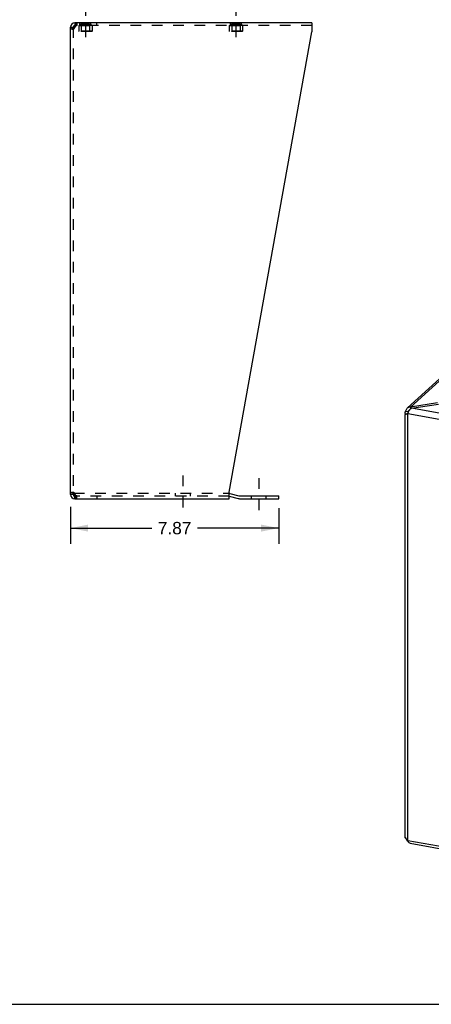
# Model space of a CAD drawing. Header units: inches. Extents: x 0 to 73.3, y 0 to 56.7.
# Tile 2 of 5: x 26.9 to 42.5, y 0 to 37.2. Entities that reach past the tile are written whole.
import ezdxf

# ---------------------------------------------------------------- set-up
doc = ezdxf.new("R2010")
doc.units = ezdxf.units.IN
doc.header["$LTSCALE"] = 4.033333
doc.header["$MEASUREMENT"] = 0
doc.linetypes.add('DASHED', pattern=[0.2, 0.1, -0.1])
doc.linetypes.add('HIDDEN', pattern=[0.2, 0.1, -0.1])
doc.layers.get('0').update_dxf_attribs({"linetype": 'CONTINUOUS'})
for name, color, linetype in [('02___PRT_ALL_AXES', 7, 'CONTINUOUS'), ('DEFAULT_2', 8, 'HIDDEN'), ('DIMENSIONS', 7, 'CONTINUOUS')]:
    doc.layers.add(name, color=color, linetype=linetype)
doc.styles.get("Standard").update_dxf_attribs({"font": 'arial.ttf'})
doc.dimstyles.new('DIMSTYLE_1', dxfattribs={"dimtxt": 0.466667, "dimasz": 0.666667, "dimexe": 0.09, "dimexo": 0.07, "dimgap": 0.035, "dimtad": 0, "dimtih": 1, "dimtoh": 1, "dimzin": 4, "dimdsep": 46, "dimtxsty": 'Standard', "dimblk": '_FILLED', "dimblk1": '_FILLED', "dimblk2": '_FILLED', "dimcen": 0.09, "dimazin": 1, "dimtfac": 1, "dimtofl": 0, "dimtmove": 0, "dimatfit": 3, "dimldrblk": '_FILLED', "dimfxl": 1, "dimtolj": 1, "dimtzin": 4, "dimarcsym": 0})

# ---------------------------------------------------------------- blocks, each defined once
blk = doc.blocks.new('_FILLED')
at = {"color": 0, "linetype": 'ByBlock'}
blk.add_solid([(0, 0), (-1, 0.2), (-1, -0.2)], dxfattribs=at)
blk = doc.blocks.new('*D4')
at = {"layer": 'DIMENSIONS', "color": 2, "linetype": 'Continuous'}
for p, q in [((28.838, 18.816), (28.838, 17.407)), ((36.706, 18.756), (36.706, 17.407)), ((28.838, 18.007), (31.905, 18.007)), ((36.706, 18.007), (33.639, 18.007))]:
    blk.add_line(p, q, dxfattribs=at)
at = {"layer": 'DIMENSIONS', "color": 2, "linetype": 'Continuous', "xscale": 0.6666666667, "yscale": 0.6666666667, "zscale": 0.6666666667, "rotation": 180}
blk.add_blockref('_FILLED', (28.838, 18.007), dxfattribs=at)
at = {"layer": 'DIMENSIONS', "color": 2, "linetype": 'Continuous', "xscale": 0.6666666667, "yscale": 0.6666666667, "zscale": 0.6666666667}
blk.add_blockref('_FILLED', (36.706, 18.007), dxfattribs=at)
at = {"layer": 'DIMENSIONS', "color": 2, "linetype": 'Continuous', "insert": (32.772, 18.241), "char_height": 0.4667, "width": 1.26815, "attachment_point": 2, "line_spacing_factor": 0.9}
blk.add_mtext('7.87', dxfattribs=at)

msp = doc.modelspace()

# ---------------------------------------------------------------- linework, layer by layer
at = {"color": 2, "linetype": 'DASHED'}
for p, q in [((29.4, 37.783), (29.4, 36.346)), ((35.088, 37.783), (35.088, 36.346)), ((33.089, 19.991), (33.089, 18.554)), ((35.956, 19.89), (35.956, 18.452))]:
    msp.add_line(p, q, dxfattribs=at)
at = {"color": 3, "linetype": 'Continuous'}
for p, q in [((28.838, 19.283), (28.838, 36.95)), ((28.903, 36.881), (28.886, 36.868)), ((28.921, 36.895), (28.903, 36.881)), ((37.961, 37.116), (29.004, 37.116)), ((29.035, 37.048), (29.042, 37.068)), ((37.961, 37.116), (37.961, 36.776)), ((34.838, 19.365), (37.961, 36.776)), ((41.575, 22.552), (48.715, 29.075)), ((41.687, 22.581), (48.811, 29.089)), ((42.702, 22.739), (41.687, 22.581)), ((41.726, 22.54), (42.741, 22.698)), ((49.838, 21.071), (41.726, 22.54)), ((41.49, 6.301), (41.49, 22.301)), ((41.538, 22.317), (41.521, 22.31)), ((41.588, 6.199), (41.588, 22.338)), ((41.588, 22.338), (49.771, 20.857)), ((28.886, 19.365), (28.903, 19.351)), ((34.838, 19.116), (34.838, 19.365)), ((28.903, 19.351), (28.921, 19.338)), ((29.012, 19.257), (29.004, 19.283)), ((29.004, 19.116), (34.838, 19.116)), ((29.019, 19.231), (29.012, 19.257)), ((34.855, 19.319), (35.204, 19.225)), ((35.22, 19.223), (36.706, 19.223)), ((41.494, 6.308), (41.501, 6.312)), ((41.504, 6.288), (41.509, 6.267)), ((41.521, 6.271), (41.535, 6.252)), ((41.535, 6.252), (41.551, 6.233)), ((41.588, 6.199), (46.918, 5.234)), ((41.676, 6.088), (46.956, 5.132))]:
    msp.add_line(p, q, dxfattribs=at)
at = {"color": 7, "linetype": 'Continuous'}
for p, q in [((28.838, 36.95), (28.942, 36.95)), ((29.004, 37.116), (29.004, 37.012)), ((29.023, 37.012), (29.004, 37.012)), ((41.504, 22.428), (41.599, 22.411)), ((41.596, 22.395), (41.599, 22.411)), ((41.634, 22.442), (41.599, 22.411)), ((41.687, 22.581), (41.687, 22.512)), ((41.554, 22.324), (41.538, 22.317)), ((28.942, 19.283), (28.838, 19.283)), ((28.964, 19.235), (28.964, 19.308)), ((29.004, 19.22), (29.023, 19.22)), ((29.004, 19.116), (29.004, 19.22)), ((34.838, 19.216), (35.177, 19.125)), ((35.22, 19.119), (36.706, 19.119)), ((36.706, 19.119), (36.706, 19.223)), ((41.512, 6.287), (41.504, 6.288)), ((0, 0), (73.333, 0))]:
    msp.add_line(p, q, dxfattribs=at)
at = {"color": 3, "linetype": 'Continuous'}
for points in [[(28.886, 36.868), (28.872, 36.881), (28.86, 36.895), (28.85, 36.909), (28.843, 36.922), (28.839, 36.936), (28.838, 36.95)], [(28.961, 36.922), (28.94, 36.909), (28.921, 36.895)], [(29.004, 36.95), (28.982, 36.936), (28.961, 36.922)], [(29.004, 36.95), (29.012, 36.976), (29.019, 37.001), (29.027, 37.025), (29.035, 37.048)], [(29.042, 37.068), (29.05, 37.085), (29.057, 37.098), (29.065, 37.108)], [(29.065, 37.108), (29.073, 37.114), (29.08, 37.116)], [(41.49, 22.36), (41.49, 22.365), (41.492, 22.386), (41.496, 22.407), (41.504, 22.428)], [(41.501, 22.301), (41.494, 22.322), (41.49, 22.343), (41.49, 22.36)], [(41.558, 22.537), (41.545, 22.523), (41.53, 22.502), (41.518, 22.479), (41.509, 22.454), (41.504, 22.428)], [(41.687, 22.581), (41.66, 22.58), (41.634, 22.576), (41.609, 22.568), (41.585, 22.557), (41.564, 22.542), (41.558, 22.537)], [(41.588, 22.338), (41.596, 22.362), (41.606, 22.386)], [(41.606, 22.386), (41.617, 22.41), (41.629, 22.435), (41.643, 22.458), (41.658, 22.479), (41.674, 22.499), (41.691, 22.516), (41.708, 22.53), (41.726, 22.54)], [(41.521, 22.31), (41.51, 22.305), (41.501, 22.301)], [(41.588, 22.338), (41.569, 22.33), (41.551, 22.323), (41.538, 22.317)], [(28.838, 19.283), (28.839, 19.297), (28.843, 19.31), (28.85, 19.324), (28.86, 19.338), (28.872, 19.351), (28.886, 19.365)], [(28.921, 19.338), (28.94, 19.324), (28.961, 19.31)], [(28.961, 19.31), (28.982, 19.297), (29.004, 19.283)], [(29.042, 19.165), (29.035, 19.185), (29.027, 19.207), (29.019, 19.231)], [(29.065, 19.125), (29.057, 19.135), (29.05, 19.148), (29.042, 19.165)], [(29.08, 19.116), (29.073, 19.118), (29.065, 19.125)], [(41.49, 6.301), (41.49, 6.304), (41.494, 6.308)], [(41.504, 6.288), (41.496, 6.293), (41.492, 6.296), (41.49, 6.3), (41.49, 6.301)], [(41.501, 6.312), (41.51, 6.291), (41.521, 6.271)], [(41.509, 6.267), (41.518, 6.246), (41.53, 6.225)], [(41.53, 6.225), (41.545, 6.205), (41.564, 6.187), (41.585, 6.171), (41.602, 6.162)], [(41.551, 6.233), (41.569, 6.216), (41.588, 6.199)], [(41.676, 6.088), (41.674, 6.088), (41.658, 6.094), (41.643, 6.103), (41.629, 6.116), (41.617, 6.133), (41.606, 6.152), (41.596, 6.175), (41.588, 6.199)]]:
    msp.add_lwpolyline(points, dxfattribs=at)
at = {"color": 7, "linetype": 'Continuous'}
for points in [[(28.946, 36.912), (28.944, 36.922), (28.942, 36.936), (28.942, 36.95)], [(41.594, 22.36), (41.594, 22.363), (41.594, 22.379), (41.596, 22.395)], [(41.629, 22.46), (41.622, 22.454), (41.614, 22.444), (41.608, 22.433), (41.603, 22.422), (41.599, 22.411)], [(41.657, 22.478), (41.652, 22.476), (41.641, 22.47), (41.631, 22.462), (41.629, 22.46)], [(28.942, 19.283), (28.942, 19.297), (28.944, 19.31)]]:
    msp.add_lwpolyline(points, dxfattribs=at)
at = {"color": 3, "linetype": 'Continuous'}
for centre, radius, start, end in [((29.004, 36.95), 0.167, 90, 180), ((29.004, 19.283), 0.167, 180, 270), ((34.812, 19.158), 0.167, 75, 81.039), ((35.22, 19.286), 0.0625, 255, 270)]:
    msp.add_arc(centre, radius, start, end, dxfattribs=at)
at = {"color": 7, "linetype": 'Continuous'}
for centre, radius, start, end in [((29.004, 36.95), 0.0625, 90, 180), ((29.004, 19.283), 0.0625, 180, 270), ((35.22, 19.286), 0.167, 255, 270)]:
    msp.add_arc(centre, radius, start, end, dxfattribs=at)
at = {"layer": '02___PRT_ALL_AXES', "color": 8, "linetype": 'HIDDEN'}
for p, q in [((29.15, 37.012), (29.15, 36.792)), ((29.15, 37.012), (29.65, 37.012)), ((29.194, 37.066), (29.194, 37.012)), ((29.194, 37.066), (29.606, 37.066)), ((29.606, 37.066), (29.606, 37.012)), ((29.65, 37.012), (29.65, 36.792)), ((34.838, 37.012), (34.838, 36.792)), ((34.838, 37.012), (35.338, 37.012)), ((34.882, 37.066), (34.882, 37.012)), ((34.882, 37.066), (35.294, 37.066)), ((35.294, 37.066), (35.294, 37.012)), ((35.338, 37.012), (35.338, 36.792))]:
    msp.add_line(p, q, dxfattribs=at)
at = {"layer": 'DEFAULT_2', "color": 8, "linetype": 'HIDDEN'}
for p, q in [((28.886, 36.868), (28.96, 36.868)), ((28.942, 36.95), (28.942, 19.283)), ((28.946, 36.912), (28.946, 36.909)), ((28.946, 36.909), (28.95, 36.895)), ((28.95, 36.895), (28.955, 36.881)), ((28.955, 36.881), (28.96, 36.868)), ((29.012, 36.96), (29.004, 36.95)), ((37.961, 37.012), (29.023, 37.012)), ((29.08, 37.116), (29.08, 37.012)), ((29.194, 37.012), (29.194, 37.116)), ((29.244, 37.056), (29.234, 37.066)), ((29.234, 37.066), (29.566, 37.066)), ((29.244, 37.056), (29.244, 36.792)), ((29.556, 37.056), (29.244, 37.056)), ((29.556, 37.056), (29.566, 37.066)), ((29.556, 37.056), (29.556, 36.792)), ((29.607, 37.012), (29.607, 37.116)), ((29.838, 37.012), (29.838, 37.116)), ((34.881, 37.012), (34.881, 37.116)), ((34.932, 37.056), (34.922, 37.066)), ((34.922, 37.066), (35.254, 37.066)), ((34.932, 37.056), (34.932, 36.792)), ((35.244, 37.056), (34.932, 37.056)), ((35.244, 37.056), (35.254, 37.066)), ((35.244, 37.056), (35.244, 36.792)), ((35.294, 37.012), (35.294, 37.116)), ((29.16, 36.782), (29.15, 36.792)), ((29.65, 36.792), (29.15, 36.792)), ((29.64, 36.782), (29.16, 36.782)), ((29.244, 36.792), (29.234, 36.782)), ((29.556, 36.792), (29.566, 36.782)), ((29.64, 36.782), (29.65, 36.792)), ((34.848, 36.782), (34.838, 36.792)), ((35.338, 36.792), (34.838, 36.792)), ((35.328, 36.782), (34.848, 36.782)), ((34.932, 36.792), (34.922, 36.782)), ((35.244, 36.792), (35.254, 36.782)), ((35.328, 36.782), (35.338, 36.792)), ((28.886, 19.365), (28.96, 19.365)), ((28.946, 19.324), (28.944, 19.31)), ((28.964, 19.324), (34.812, 19.324)), ((28.964, 19.308), (28.964, 19.324)), ((28.964, 19.22), (28.964, 19.235)), ((29.004, 19.22), (28.964, 19.22)), ((34.838, 19.22), (29.023, 19.22)), ((29.08, 19.116), (29.08, 19.22)), ((29.838, 19.22), (29.838, 19.116)), ((32.808, 19.22), (32.808, 19.324)), ((33.37, 19.22), (33.37, 19.324)), ((34.828, 19.218), (34.838, 19.216)), ((35.675, 19.119), (35.675, 19.223)), ((36.237, 19.119), (36.237, 19.223))]:
    msp.add_line(p, q, dxfattribs=at)
for points in [[(29.004, 36.95), (28.996, 36.936), (28.988, 36.922), (28.98, 36.909), (28.973, 36.895), (28.966, 36.881), (28.96, 36.868)], [(29.065, 37.009), (29.057, 37.006), (29.05, 37), (29.042, 36.994), (29.035, 36.987), (29.027, 36.978), (29.019, 36.969), (29.012, 36.96)], [(29.08, 37.012), (29.073, 37.012), (29.065, 37.009)], [(28.96, 19.365), (28.955, 19.351), (28.95, 19.338), (28.946, 19.324)], [(28.96, 19.365), (28.966, 19.351), (28.973, 19.338), (28.98, 19.324), (28.988, 19.31), (28.996, 19.297), (29.004, 19.283)], [(29.08, 19.22), (29.073, 19.221), (29.065, 19.223), (29.057, 19.227), (29.05, 19.232), (29.042, 19.239), (29.035, 19.246), (29.027, 19.255), (29.019, 19.264), (29.012, 19.273), (29.004, 19.283)]]:
    msp.add_lwpolyline(points, dxfattribs=at)
for radius, start in [(0.167, 81.039), (0.0625, 75)]:
    msp.add_arc((34.812, 19.158), radius, start, 90, dxfattribs=at)

# ---------------------------------------------------------------- dimensions: what is measured, and where the dimension line sits
at = {"layer": 'DIMENSIONS', "color": 2, "linetype": 'Continuous'}
dim = msp.add_linear_dim(base=(36.706, 18.007), p1=(28.838, 18.886), p2=(36.706, 18.826), dimstyle='DIMSTYLE_1', dxfattribs=at)
dim.commit()
dim.dimension.update_dxf_attribs({"geometry": '*D4', "text_midpoint": (32.772, 18.005), "dimtype": 160})

doc.saveas('drawing.dxf')
